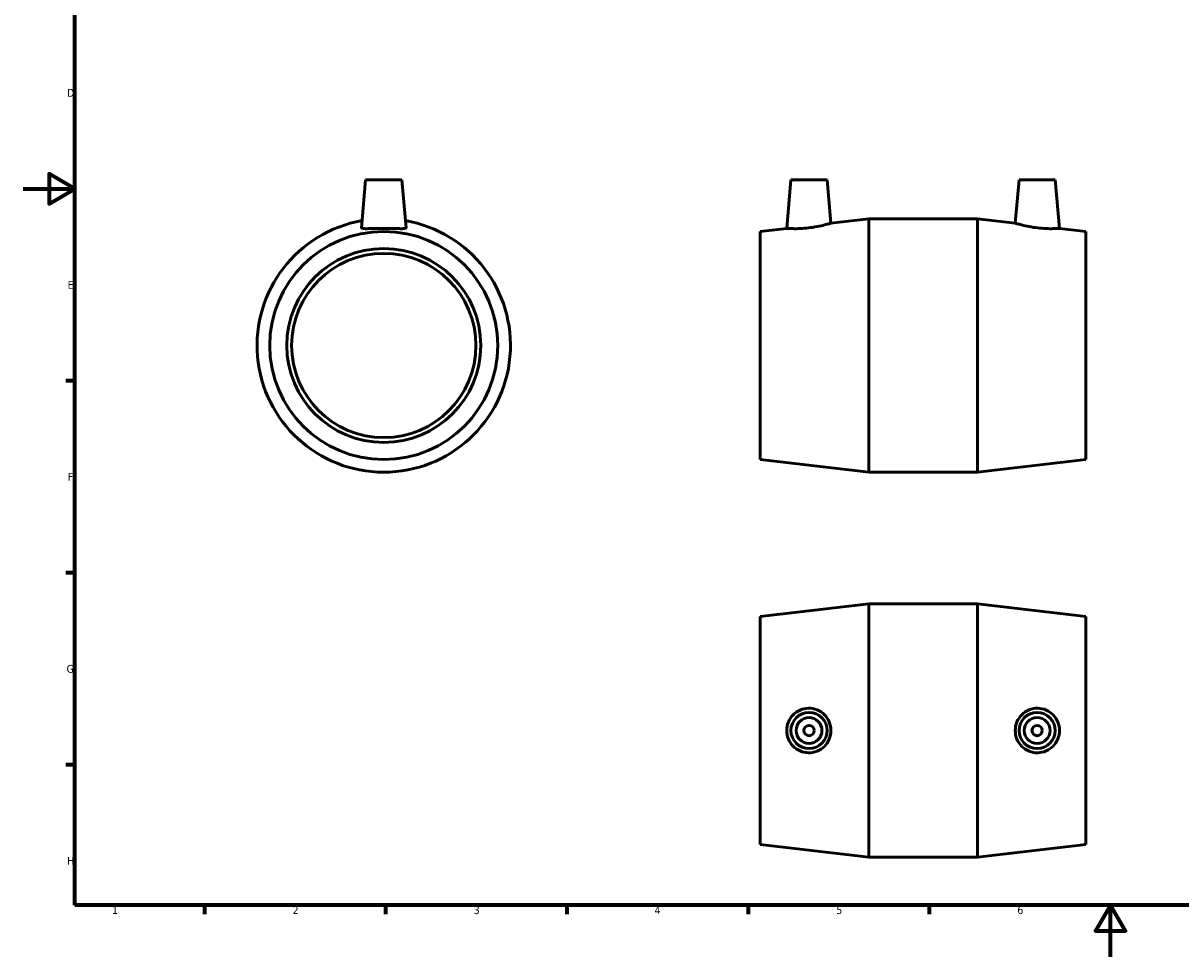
# Model space of a CAD drawing. Header units: millimetres. Extents: x 0 to 895, y 0 to 722.
# Tile 1 of 3: x 0 to 448, y 0 to 361. Entities that reach past the tile are written whole.
import ezdxf

# ---------------------------------------------------------------- set-up
doc = ezdxf.new("R2010")
doc.units = ezdxf.units.MM
doc.layers.add('Border (ANSI)', color=7, linetype='Continuous', lineweight=70)
doc.layers.add('Visible (ANSI)', color=7, linetype='Continuous', lineweight=50)
doc.styles.add('Note Text (ANSI)', font='tahoma.ttf')

# ---------------------------------------------------------------- blocks, each defined once
blk = doc.blocks.new('Borders Default Border')
at = {"layer": 'Border (ANSI)'}
for p, q in [((20, 222.75), (16.55, 222.75)), ((20, 148.5), (16.55, 148.5)), ((20, 74.25), (16.55, 74.25)), ((70.08, 20), (70.08, 16.55)), ((140.17, 20), (140.17, 16.55)), ((210.25, 20), (210.25, 16.55)), ((280.33, 20), (280.33, 16.55)), ((350.42, 20), (350.42, 16.55))]:
    blk.add_line(p, q, dxfattribs=at)
at = {"layer": 'Border (ANSI)', "flags": 128}
for points in [[(20, 20), (20, 574), (821, 574), (821, 20), (20, 20)], [(0, 297), (20, 297), (10, 302.77), (10, 291.23), (20, 297)], [(420.5, 0), (420.5, 20), (414.73, 10), (426.27, 10), (420.5, 20)]]:
    blk.add_lwpolyline(points, dxfattribs=at)
at = {"layer": 'Border (ANSI)', "color": 230, "true_color": 0xff0080, "char_height": 3.05, "attachment_point": 7, "style": 'Note Text (ANSI)'}
for s, insert in [('D', (16.96, 332.6)), ('E', (17.21, 258.35)), ('F', (17.29, 184.1)), ('G', (16.81, 109.79)), ('H', (16.97, 35.6)), ('1', (34.35, 16.55)), ('2', (104.2, 16.55)), ('3', (174.26, 16.49)), ('4', (244.23, 16.55)), ('5', (314.48, 16.49)), ('6', (384.49, 16.49))]:
    blk.add_mtext(s, dxfattribs=dict(at, insert=insert))

msp = doc.modelspace()

# ---------------------------------------------------------------- linework, layer by layer
at = {"layer": 'Visible (ANSI)'}
for p, q in [((132.459, 300.427), (130.84, 281.923)), ((146.459, 300.427), (132.459, 300.427)), ((146.459, 300.427), (148.077, 281.923)), ((296.931, 300.427), (295.295, 281.725)), ((296.931, 300.427), (310.931, 300.427)), ((310.931, 300.427), (312.393, 283.72)), ((385.131, 300.427), (383.669, 283.72)), ((399.131, 300.427), (385.131, 300.427)), ((399.131, 300.427), (400.767, 281.725)), ((312.393, 283.72), (327.031, 285.427)), ((327.031, 187.427), (327.031, 285.427)), ((327.031, 285.427), (369.031, 285.427)), ((369.031, 187.427), (369.031, 285.427)), ((383.669, 283.72), (369.031, 285.427)), ((285.031, 280.527), (295.295, 281.725)), ((285.031, 192.327), (285.031, 280.527)), ((411.031, 280.527), (400.767, 281.725)), ((411.031, 192.327), (411.031, 280.527)), ((285.031, 192.327), (327.031, 187.427)), ((411.031, 192.327), (369.031, 187.427)), ((327.031, 187.427), (369.031, 187.427)), ((285.031, 131.629), (327.031, 136.529)), ((327.031, 38.529), (327.031, 136.529)), ((327.031, 136.529), (369.031, 136.529)), ((369.031, 38.529), (369.031, 136.529)), ((411.031, 131.629), (369.031, 136.529)), ((285.031, 43.429), (285.031, 131.629)), ((411.031, 43.429), (411.031, 131.629)), ((285.031, 43.429), (327.031, 38.529)), ((411.031, 43.429), (369.031, 38.529)), ((327.031, 38.529), (369.031, 38.529))]:
    msp.add_line(p, q, dxfattribs=at)
for centre, radius in [((139.459, 236.427), 44.1), ((139.459, 236.427), 37.5), ((139.459, 236.427), 35.625), ((303.931, 87.529), 7), ((392.131, 87.529), 7), ((303.931, 87.529), 5), ((392.131, 87.529), 5), ((303.931, 87.529), 2), ((392.131, 87.529), 2)]:
    msp.add_circle(centre, radius, dxfattribs=at)
msp.add_arc((139.459, 236.427), 49, 99.84172, 80.15828, dxfattribs=at)
for points, knots in [([(312.393, 283.72), (312.393, 283.72), (312.173, 283.652), (311.289, 283.398), (310.624, 283.214), (309.084, 282.831), (308.101, 282.606), (305.941, 282.198), (304.765, 282.018), (303.658, 281.891)], [3.8784977, 3.8784977, 3.8784977, 3.8784977, 4.2069848, 4.2069848, 4.5354718, 4.5354718, 4.8699221, 4.8699221, 5.2043725, 5.2043725, 5.2043725, 5.2043725]), ([(392.405, 281.891), (391.298, 282.018), (390.121, 282.198), (387.961, 282.606), (386.978, 282.831), (385.438, 283.214), (384.774, 283.398), (383.889, 283.652), (383.669, 283.72), (383.669, 283.72)], [0, 0, 0, 0, 0.3344503, 0.3344503, 0.6689007, 0.6689007, 0.9973877, 0.9973877, 1.3258748, 1.3258748, 1.3258748, 1.3258748]), ([(148.077, 281.923), (148.078, 281.912), (148.078, 281.901), (148.053, 281.77), (147.819, 281.682), (146.919, 281.596), (146.251, 281.594), (144.726, 281.623), (143.763, 281.656), (141.663, 281.708), (140.524, 281.725), (138.393, 281.725), (137.254, 281.708), (135.154, 281.656), (134.191, 281.623), (132.666, 281.594), (131.999, 281.596), (131.098, 281.682), (130.864, 281.77), (130.841, 281.891)], [2.6243274, 2.6243274, 2.6243274, 2.6243274, 2.6517495, 2.6517495, 2.9701638, 2.9701638, 3.2885782, 3.2885782, 3.6083196, 3.6083196, 3.928061, 3.928061, 4.2478024, 4.2478024, 4.5675438, 4.5675438, 4.8859582, 4.8859582, 5.2043725, 5.2043725, 5.2043725, 5.2043725]), ([(303.658, 281.891), (302.603, 281.77), (301.479, 281.682), (299.415, 281.596), (298.475, 281.594), (296.993, 281.623), (296.352, 281.656), (295.503, 281.708), (295.295, 281.725), (295.295, 281.725)], [0, 0, 0, 0, 0.3184143, 0.3184143, 0.6368286, 0.6368286, 0.9565701, 0.9565701, 1.2763115, 1.2763115, 1.2763115, 1.2763115]), ([(400.767, 281.725), (400.767, 281.725), (400.56, 281.708), (399.71, 281.656), (399.069, 281.623), (397.587, 281.594), (396.647, 281.596), (394.583, 281.682), (393.459, 281.77), (392.405, 281.891)], [3.928061, 3.928061, 3.928061, 3.928061, 4.2478024, 4.2478024, 4.5675438, 4.5675438, 4.8859582, 4.8859582, 5.2043725, 5.2043725, 5.2043725, 5.2043725]), ([(303.658, 78.911), (302.603, 78.934), (301.479, 79.168), (299.415, 80.069), (298.475, 80.736), (296.993, 82.262), (296.352, 83.224), (295.503, 85.325), (295.295, 86.463), (295.295, 88.595), (295.503, 89.733), (296.352, 91.834), (296.993, 92.796), (298.475, 94.322), (299.415, 94.989), (301.479, 95.89), (302.603, 96.123), (304.765, 96.17), (305.941, 95.966), (308.101, 95.094), (309.084, 94.426), (310.624, 92.888), (311.289, 91.919), (312.173, 89.788), (312.393, 88.624), (312.393, 86.434), (312.173, 85.27), (311.289, 83.138), (310.624, 82.17), (309.084, 80.631), (308.101, 79.964), (305.941, 79.092), (304.765, 78.887), (303.658, 78.911)], [0, 0, 0, 0, 0.3184143, 0.3184143, 0.6368286, 0.6368286, 0.9565701, 0.9565701, 1.2763115, 1.2763115, 1.5960529, 1.5960529, 1.9157943, 1.9157943, 2.2342086, 2.2342086, 2.552623, 2.552623, 2.8870733, 2.8870733, 3.2215237, 3.2215237, 3.5500107, 3.5500107, 3.8784977, 3.8784977, 4.2069848, 4.2069848, 4.5354718, 4.5354718, 4.8699221, 4.8699221, 5.2043725, 5.2043725, 5.2043725, 5.2043725]), ([(392.405, 78.911), (391.298, 78.887), (390.121, 79.092), (387.961, 79.964), (386.978, 80.631), (385.438, 82.17), (384.774, 83.138), (383.889, 85.27), (383.669, 86.434), (383.669, 88.624), (383.889, 89.788), (384.774, 91.919), (385.438, 92.888), (386.978, 94.426), (387.961, 95.094), (390.121, 95.966), (391.298, 96.17), (393.459, 96.123), (394.583, 95.89), (396.647, 94.989), (397.587, 94.322), (399.069, 92.796), (399.71, 91.834), (400.56, 89.733), (400.767, 88.595), (400.767, 86.463), (400.56, 85.325), (399.71, 83.224), (399.069, 82.262), (397.587, 80.736), (396.647, 80.069), (394.583, 79.168), (393.459, 78.934), (392.405, 78.911)], [0, 0, 0, 0, 0.3344503, 0.3344503, 0.6689007, 0.6689007, 0.9973877, 0.9973877, 1.3258748, 1.3258748, 1.6543618, 1.6543618, 1.9828488, 1.9828488, 2.3172992, 2.3172992, 2.6517495, 2.6517495, 2.9701638, 2.9701638, 3.2885782, 3.2885782, 3.6083196, 3.6083196, 3.928061, 3.928061, 4.2478024, 4.2478024, 4.5675438, 4.5675438, 4.8859582, 4.8859582, 5.2043725, 5.2043725, 5.2043725, 5.2043725])]:
    msp.add_open_spline(points, degree=3, knots=knots, dxfattribs=at)
msp.add_open_spline([(130.841, 281.891), (130.839, 281.901), (130.839, 281.912), (130.84, 281.923)], degree=3, dxfattribs=at)

# ---------------------------------------------------------------- block references
msp.add_blockref('Borders Default Border', (0, 0))

doc.saveas('drawing.dxf')
